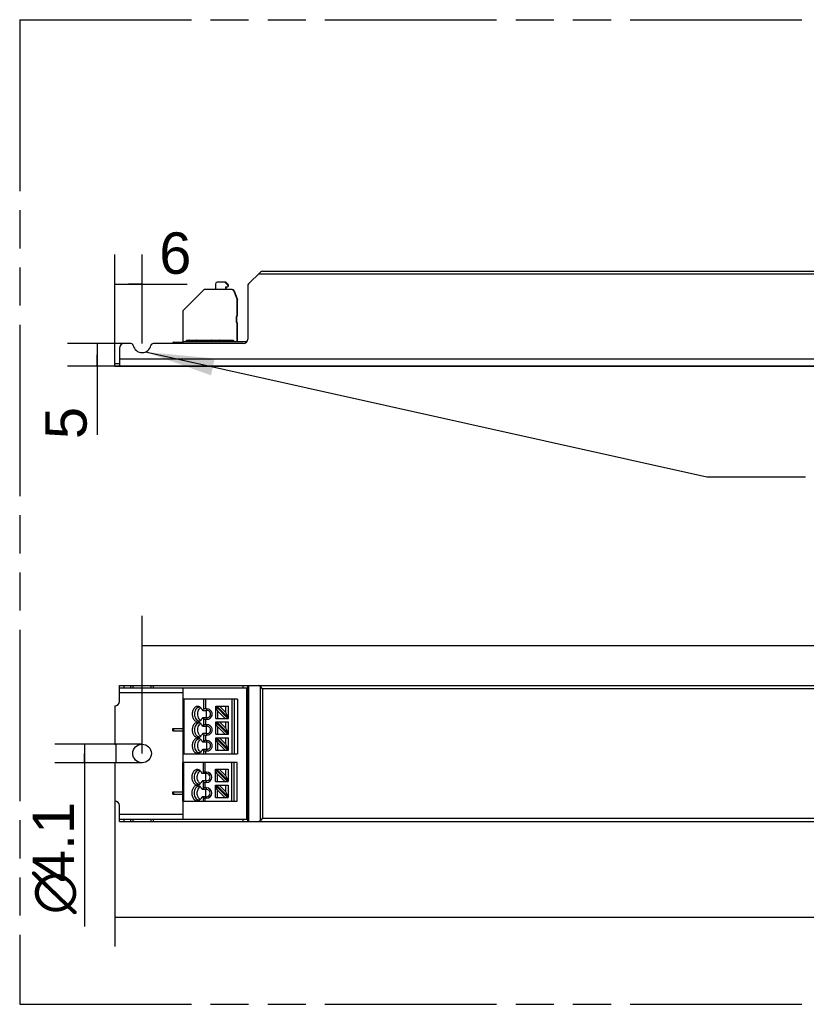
# Model space of a CAD drawing. Header units: millimetres. Extents: x 0 to 210, y 0 to 297.
# Tile 3 of 12: x 50 to 90, y 133 to 183. Entities that reach past the tile are written whole.
import ezdxf
from ezdxf.enums import TextEntityAlignment as Align

# ---------------------------------------------------------------- set-up
doc = ezdxf.new("R2010")
doc.units = ezdxf.units.MM
doc.header["$LTSCALE"] = 19.36
doc.linetypes.add('PHANTOM', pattern=[0.8, 0.45, -0.05, 0.1, -0.05, 0.1, -0.05])
doc.layers.get('0').update_dxf_attribs({"linetype": 'CONTINUOUS'})
for name, color, linetype in [('DEFAULT_3', 7, 'PHANTOM'), ('Z_DIM_2D', 7, 'CONTINUOUS'), ('Z_NOTICE', 7, 'CONTINUOUS')]:
    doc.layers.add(name, color=color, linetype=linetype)
doc.styles.get("Standard").update_dxf_attribs({"font": 'txt', "width": 0.7})
doc.styles.add('TEXTSTYLE_3', font='helveticaneueltw1g-ltcn.otf')
doc.styles.add('TEXTSTYLE_4', font='gdt', dxfattribs={"width": 0.7})
doc.dimstyles.new('DIMSTYLE_1', dxfattribs={"dimtxt": 2.1, "dimasz": 3.5, "dimexe": 1.5, "dimexo": 0, "dimgap": 0.525, "dimtad": 1, "dimdec": 3, "dimlfac": 4.347826, "dimdsep": 46, "dimtxsty": 'TEXTSTYLE_3', "dimblk": '_FILLED', "dimblk1": '_FILLED', "dimblk2": '_FILLED', "dimcen": 0.09, "dimclrt": 5, "dimadec": 0, "dimazin": 0, "dimtp": 0.5, "dimtm": 0.5, "dimtfac": 1, "dimtdec": 3, "dimtofl": 0, "dimtmove": 0, "dimatfit": 3, "dimldrblk": '_FILLED', "dimfxl": 0, "dimtolj": 1, "dimarcsym": 0})
doc.dimstyles.new('DIMSTYLE_2', dxfattribs={"dimtxt": 2.1, "dimasz": 3.5, "dimexe": 1.5, "dimexo": 0, "dimgap": 0.525, "dimtad": 1, "dimdec": 3, "dimlfac": 4.347826, "dimdsep": 46, "dimtxsty": 'TEXTSTYLE_3', "dimblk": '_FILLED', "dimblk1": '_FILLED', "dimblk2": '_FILLED', "dimcen": 0.09, "dimclrt": 5, "dimadec": 0, "dimazin": 0, "dimtp": 0.1, "dimtm": 0.1, "dimtfac": 1, "dimtdec": 3, "dimtofl": 0, "dimtmove": 0, "dimatfit": 3, "dimldrblk": '_FILLED', "dimfxl": 0, "dimtolj": 1, "dimarcsym": 0})
doc.dimstyles.get("Standard").update_dxf_attribs({"dimtxt": 3.5, "dimasz": 3.5, "dimexe": 1.5, "dimexo": 0, "dimtad": 1, "dimdec": 3, "dimdsep": 46, "dimtxsty": 'Standard', "dimblk": '_FILLED', "dimblk1": '_FILLED', "dimblk2": '_FILLED', "dimcen": 0.09, "dimclrt": 5, "dimadec": 0, "dimazin": 0, "dimtol": 1, "dimtp": 0.001, "dimtm": 0.001, "dimtfac": 1, "dimtdec": 3, "dimtofl": 0, "dimtmove": 0, "dimatfit": 3, "dimldrblk": '_FILLED', "dimfxl": 0, "dimtolj": 1, "dimarcsym": 0})

# ---------------------------------------------------------------- blocks, each defined once
blk = doc.blocks.new('*D2')
at = {"layer": 'Z_DIM_2D', "color": 2, "linetype": 'Continuous'}
for p, q in [((54.959, 143.003), (54.959, 135.611)), ((137.759, 143.003), (137.759, 135.611)), ((54.959, 137.111), (96.359, 137.111)), ((137.759, 137.111), (96.359, 137.111))]:
    blk.add_line(p, q, dxfattribs=at)
at = {"layer": 'Z_DIM_2D', "color": 5, "linetype": 'Continuous', "style": 'TEXTSTYLE_3'}
blk.add_text('360', height=2.1, dxfattribs=at).set_placement((96.359, 137.636), align=Align.CENTER)
blk = doc.blocks.new('_FILLED')
at = {"color": 0, "linetype": 'ByBlock'}
blk.add_solid([(0, 0), (-1, 0.125), (-1, -0.125)], dxfattribs=at)
blk = doc.blocks.new('_NONE')
blk = doc.blocks.new('*D3')
at = {"layer": 'Z_DIM_2D', "color": 2, "linetype": 'Continuous'}
for p, q in [((56.339, 145.418), (56.339, 152.409)), ((136.379, 145.418), (136.379, 152.409)), ((56.339, 150.909), (96.359, 150.909)), ((136.379, 150.909), (96.359, 150.909))]:
    blk.add_line(p, q, dxfattribs=at)
at = {"layer": 'Z_DIM_2D', "color": 5, "linetype": 'Continuous', "style": 'TEXTSTYLE_3'}
blk.add_text('348', height=2.1, dxfattribs=at).set_placement((96.359, 151.434), align=Align.CENTER)
blk = doc.blocks.new('*D4')
at = {"layer": 'Z_DIM_2D', "color": 2, "linetype": 'Continuous'}
for p, q in [((56.339, 145.89), (51.916, 145.89)), ((53.416, 145.89), (53.416, 145.418)), ((53.416, 144.947), (53.416, 145.418)), ((53.416, 145.418), (53.416, 136.632)), ((56.339, 144.947), (51.916, 144.947))]:
    blk.add_line(p, q, dxfattribs=at)
at = {"layer": 'Z_DIM_2D', "color": 5, "linetype": 'Continuous'}
for s, style, p in [('4.1', 'TEXTSTYLE_3', (52.891, 142.958)), ('n', 'TEXTSTYLE_4', (52.891, 139.432))]:
    blk.add_text(s, height=2.1, rotation=90, dxfattribs=dict(at, style=style)).set_placement(p, align=Align.RIGHT)
blk = doc.blocks.new('*D8')
at = {"layer": 'Z_DIM_2D', "color": 2, "linetype": 'Continuous'}
for p, q in [((55.597, 166.233), (52.551, 166.233)), ((54.051, 166.233), (54.051, 165.658)), ((54.051, 165.083), (54.051, 165.658)), ((54.051, 165.658), (54.051, 161.604)), ((96.359, 165.083), (52.551, 165.083))]:
    blk.add_line(p, q, dxfattribs=at)
at = {"layer": 'Z_DIM_2D', "color": 5, "linetype": 'Continuous', "style": 'TEXTSTYLE_3'}
blk.add_text('5', height=2.1, rotation=90, dxfattribs=at).set_placement((53.526, 163.015), align=Align.RIGHT)
blk = doc.blocks.new('*D9')
at = {"layer": 'Z_DIM_2D', "color": 2, "linetype": 'Continuous'}
for p, q in [((54.959, 165.198), (54.959, 170.753)), ((56.339, 166.233), (56.339, 170.753)), ((54.959, 169.253), (55.649, 169.253)), ((56.339, 169.253), (55.649, 169.253)), ((55.649, 169.253), (58.621, 169.253))]:
    blk.add_line(p, q, dxfattribs=at)
at = {"layer": 'Z_DIM_2D', "color": 5, "linetype": 'Continuous', "style": 'TEXTSTYLE_3'}
blk.add_text('6', height=2.1, dxfattribs=at).set_placement((57.21, 169.778))

msp = doc.modelspace()

# ---------------------------------------------------------------- linework, layer by layer
at = {"color": 7, "linetype": 'Continuous'}
for p, q in [((61.74516, 169.27006), (62.34085, 169.86575)), ((62.4547, 169.9129), (130.26332, 169.9129)), ((60.0579, 169.25786), (60.0579, 168.98186)), ((60.5869, 169.34986), (60.1499, 169.34986)), ((60.53926, 169.34986), (60.66937, 169.21186)), ((60.5639, 169.34986), (60.7019, 169.21186)), ((60.7249, 169.21186), (60.5869, 169.34986)), ((60.5869, 168.98186), (60.5869, 169.11986)), ((60.5869, 169.11986), (60.6559, 169.11986)), ((60.6099, 168.98186), (60.6099, 169.11986)), ((60.66937, 169.21186), (60.7249, 169.21186)), ((60.7019, 169.16586), (60.7019, 169.21186)), ((60.7249, 169.16586), (60.7249, 169.21186)), ((61.69801, 169.15621), (61.69801, 166.4629)), ((58.43558, 167.93454), (59.44921, 168.94818)), ((60.88883, 168.98186), (59.53053, 168.98186)), ((60.9969, 168.90619), (61.1619, 168.45286)), ((61.0199, 168.90619), (61.1849, 168.45286)), ((61.1619, 167.64786), (61.1619, 168.45286)), ((61.1849, 167.64786), (61.1849, 168.45286)), ((58.4019, 167.85323), (58.4019, 166.38286)), ((61.1274, 167.31436), (61.1274, 167.61336)), ((61.1504, 167.31436), (61.1504, 167.61336)), ((61.1619, 166.38286), (61.1619, 167.27986)), ((61.1849, 166.38286), (61.1849, 167.27986)), ((55.18901, 166.0029), (55.18901, 165.0829)), ((55.77562, 166.2329), (55.41901, 166.2329)), ((61.46801, 166.2329), (56.90239, 166.2329)), ((57.89151, 166.2559), (57.89151, 166.2329)), ((57.93751, 166.3019), (58.4019, 166.3019)), ((58.4019, 166.33641), (58.4019, 166.2329)), ((58.4019, 166.3364), (61.66009, 166.3364)), ((58.40901, 166.3364), (58.40901, 166.2329)), ((58.5859, 166.33641), (58.5859, 166.40586)), ((58.5859, 166.40586), (60.9779, 166.40586)), ((58.6089, 166.33641), (58.6089, 166.40586)), ((58.73311, 166.40586), (58.73311, 166.39513)), ((58.74888, 166.35187), (58.74615, 166.3364)), ((59.06964, 166.3364), (59.06692, 166.35187)), ((59.08268, 166.39513), (59.08268, 166.40586)), ((59.4369, 166.40586), (59.4369, 166.3364)), ((59.5289, 166.40586), (59.5289, 166.3364)), ((59.5519, 166.40586), (59.5519, 166.3364)), ((59.5634, 166.40586), (59.5634, 166.3364)), ((59.88311, 166.40586), (59.88311, 166.39513)), ((59.89888, 166.35187), (59.89615, 166.3364)), ((60.21964, 166.3364), (60.21692, 166.35187)), ((60.23268, 166.39513), (60.23268, 166.40586)), ((60.5869, 166.40586), (60.5869, 166.3364)), ((60.6789, 166.40586), (60.6789, 166.3364)), ((60.7019, 166.40586), (60.7019, 166.3364)), ((60.7134, 166.40586), (60.7134, 166.3364)), ((60.9779, 166.40586), (60.9779, 166.33641)), ((54.95901, 165.0829), (54.95901, 165.1979)), ((55.18901, 165.1979), (54.95901, 165.1979)), ((54.95901, 165.0829), (137.75901, 165.0829)), ((55.18901, 148.06348), (55.18901, 148.86848)), ((55.18901, 148.86848), (137.52901, 148.86848)), ((55.18901, 148.75348), (61.66009, 148.75348)), ((58.40901, 148.75348), (58.40901, 148.16698)), ((61.66009, 142.08348), (61.66009, 148.75348)), ((61.69801, 141.96848), (61.69801, 148.86848)), ((62.4547, 148.70748), (62.34085, 148.82133)), ((58.4019, 148.16698), (58.4019, 145.5008)), ((58.40901, 148.16698), (58.4019, 148.16698)), ((58.4249, 145.40698), (58.4249, 148.16698)), ((61.1849, 148.16698), (58.4249, 148.16698)), ((61.1849, 148.16698), (61.1849, 145.40698)), ((54.95901, 147.83348), (54.95901, 145.88998)), ((59.47221, 147.66714), (59.39462, 147.62835)), ((59.42716, 147.60348), (59.6324, 147.60348)), ((59.6324, 147.68398), (59.55353, 147.68398)), ((59.6028, 147.23548), (59.6028, 147.60348)), ((60.0809, 147.20098), (60.0809, 147.82198)), ((60.0809, 147.82198), (60.7249, 147.82198)), ((60.69237, 147.20098), (60.0809, 147.81246)), ((60.7249, 147.23351), (60.13642, 147.82198)), ((60.1729, 147.59035), (60.56226, 147.20098)), ((60.5869, 147.50162), (60.26653, 147.82198)), ((60.5869, 147.50162), (60.5869, 147.82198)), ((60.7249, 147.23351), (60.5869, 147.50162)), ((60.7249, 147.20098), (60.7249, 147.82198)), ((59.39462, 147.21062), (59.47221, 147.17182)), ((59.6324, 147.23548), (59.42716, 147.23548)), ((59.55353, 147.15498), (59.63239, 147.15498)), ((60.0809, 147.20098), (60.7249, 147.20098)), ((60.0809, 146.39598), (60.0809, 147.01698)), ((60.0809, 147.01698), (60.7249, 147.01698)), ((60.69237, 146.39598), (60.0809, 147.00746)), ((60.7249, 146.42851), (60.13642, 147.01698)), ((60.5869, 146.69662), (60.26653, 147.01698)), ((60.5869, 146.69662), (60.5869, 147.01698)), ((60.7249, 146.39598), (60.7249, 147.01698)), ((57.89151, 146.56848), (57.89151, 146.68348)), ((57.89151, 146.68348), (58.4019, 146.68348)), ((57.89151, 146.56848), (58.4019, 146.56848)), ((59.47221, 146.86214), (59.39462, 146.82335)), ((59.42716, 146.79848), (59.6324, 146.79848)), ((59.6324, 146.87898), (59.55353, 146.87898)), ((59.6028, 146.43048), (59.6028, 146.79848)), ((60.1729, 146.78535), (60.56226, 146.39598)), ((60.7249, 146.42851), (60.5869, 146.69662)), ((59.39462, 146.40562), (59.47221, 146.36682)), ((59.47221, 146.05714), (59.39462, 146.01835)), ((59.6324, 146.43048), (59.42716, 146.43048)), ((59.55353, 146.34998), (59.63239, 146.34998)), ((59.6324, 146.07398), (59.55353, 146.07398)), ((60.0809, 146.39598), (60.7249, 146.39598)), ((60.0809, 145.59098), (60.0809, 146.21198)), ((60.0809, 146.21198), (60.7249, 146.21198)), ((60.69237, 145.59098), (60.0809, 146.20246)), ((60.7249, 145.62351), (60.13642, 146.21198)), ((60.5869, 145.89162), (60.26653, 146.21198)), ((60.5869, 145.89162), (60.5869, 146.21198)), ((60.7249, 145.59098), (60.7249, 146.21198)), ((54.95901, 145.88998), (54.98201, 145.88998)), ((55.02801, 144.99298), (55.02801, 145.84398)), ((59.39462, 145.60062), (59.47221, 145.56182)), ((59.6324, 145.99348), (59.42716, 145.99348)), ((59.6324, 145.62548), (59.42716, 145.62548)), ((59.55353, 145.54498), (59.63239, 145.54498)), ((59.6028, 145.99348), (59.6028, 145.62548)), ((60.0809, 145.59098), (60.7249, 145.59098)), ((60.1729, 145.98035), (60.56226, 145.59098)), ((60.7249, 145.62351), (60.5869, 145.89162)), ((58.40901, 145.4985), (58.40901, 144.95848)), ((58.4249, 145.40698), (61.1849, 145.40698)), ((54.95901, 144.94698), (54.95901, 143.00348)), ((54.95901, 144.94698), (54.98201, 144.94698)), ((58.4019, 143.00348), (58.4019, 144.95848)), ((61.1619, 144.95848), (58.4019, 144.95848)), ((60.0579, 143.99248), (60.0579, 144.61348)), ((60.0579, 144.61348), (60.7019, 144.61348)), ((60.66937, 143.99248), (60.0579, 144.60396)), ((60.11342, 144.61348), (60.7019, 144.02501)), ((60.5639, 144.29312), (60.24353, 144.61348)), ((60.5639, 144.61348), (60.5639, 144.29312)), ((60.7019, 144.61348), (60.7019, 143.99248)), ((61.1619, 143.00348), (61.1619, 144.95848)), ((59.37162, 144.41985), (59.44921, 144.45864)), ((59.44921, 143.96332), (59.37162, 144.00212)), ((59.6094, 144.39498), (59.40416, 144.39498)), ((59.6094, 144.02698), (59.40416, 144.02698)), ((59.6094, 144.47548), (59.53053, 144.47548)), ((59.5798, 144.02698), (59.5798, 144.39498)), ((60.1499, 144.38185), (60.53926, 143.99248)), ((60.5639, 144.29312), (60.7019, 144.02501)), ((59.37162, 143.61485), (59.44921, 143.65364)), ((59.6094, 143.58998), (59.40416, 143.58998)), ((59.6094, 143.94648), (59.53053, 143.94648)), ((59.6094, 143.67048), (59.53053, 143.67048)), ((59.5798, 143.22198), (59.5798, 143.58998)), ((60.0579, 143.99248), (60.7019, 143.99248)), ((60.0579, 143.18748), (60.0579, 143.80848)), ((60.0579, 143.80848), (60.7019, 143.80848)), ((60.66937, 143.18748), (60.0579, 143.79896)), ((60.11342, 143.80848), (60.7019, 143.22001)), ((60.1499, 143.57685), (60.53926, 143.18748)), ((60.5639, 143.48812), (60.24353, 143.80848)), ((60.5639, 143.80848), (60.5639, 143.48812)), ((60.7019, 143.80848), (60.7019, 143.18748)), ((57.89151, 143.34848), (57.89151, 143.46348)), ((57.89151, 143.46348), (58.4019, 143.46348)), ((57.89151, 143.34848), (58.4019, 143.34848)), ((58.4019, 143.00348), (61.1619, 143.00348)), ((58.40901, 143.00348), (58.40901, 142.08348)), ((59.44921, 143.15832), (59.37162, 143.19712)), ((59.6094, 143.22198), (59.40416, 143.22198)), ((59.6094, 143.14148), (59.53053, 143.14148)), ((60.0579, 143.18748), (60.7019, 143.18748)), ((60.5639, 143.48812), (60.7019, 143.22001)), ((55.18901, 141.96848), (55.18901, 142.77348)), ((55.18901, 142.08348), (61.66009, 142.08348)), ((62.4547, 142.12948), (62.34085, 142.01564)), ((55.18901, 141.96848), (137.52901, 141.96848))]:
    msp.add_line(p, q, dxfattribs=at)
at = {"color": 9, "linetype": 'Continuous'}
for p, q in [((130.49101, 169.7519), (62.22701, 169.7519)), ((55.18901, 165.4509), (137.52901, 165.4509)), ((58.40901, 148.50048), (55.18901, 148.50048)), ((55.41901, 148.86848), (55.41901, 148.75348)), ((55.77562, 148.75348), (55.77562, 148.86848)), ((55.8883, 148.75348), (55.8883, 148.86848)), ((56.78971, 148.86848), (56.78971, 148.75348)), ((56.90239, 148.86848), (56.90239, 148.75348)), ((61.46801, 148.75348), (61.46801, 148.86848)), ((61.74516, 148.86848), (61.74516, 141.96848)), ((62.34085, 142.01564), (62.34085, 148.82133)), ((62.4547, 148.70748), (62.4547, 142.12948)), ((130.26332, 148.70748), (62.4547, 148.70748)), ((58.45858, 148.16698), (58.45858, 145.40698)), ((59.47221, 147.66714), (59.47221, 148.16698)), ((59.55353, 148.16698), (59.55353, 147.68398)), ((60.91183, 145.40698), (60.91183, 148.16698)), ((61.0199, 148.16698), (61.0199, 145.40698)), ((59.6324, 147.60348), (59.6324, 147.68398)), ((60.1729, 147.59035), (60.1729, 147.20098)), ((59.47221, 146.86214), (59.47221, 147.17182)), ((59.55353, 147.15498), (59.55353, 146.87898)), ((59.63239, 147.15498), (59.63239, 147.23548)), ((57.93751, 146.68348), (57.93751, 146.56848)), ((59.6324, 146.79848), (59.6324, 146.87898)), ((60.1729, 146.78535), (60.1729, 146.39598)), ((59.47221, 146.05714), (59.47221, 146.36682)), ((59.55353, 146.34998), (59.55353, 146.07398)), ((59.63239, 146.34998), (59.63239, 146.43048)), ((59.6324, 145.99348), (59.6324, 146.07398)), ((59.47221, 145.40698), (59.47221, 145.56182)), ((59.55353, 145.54498), (59.55353, 145.40698)), ((59.63239, 145.54498), (59.63239, 145.62548)), ((60.1729, 145.98035), (60.1729, 145.59098)), ((58.43558, 144.95848), (58.43558, 143.00348)), ((59.44921, 144.45864), (59.44921, 144.95848)), ((59.53053, 144.95848), (59.53053, 144.47548)), ((60.88883, 143.00348), (60.88883, 144.95848)), ((60.9969, 144.95848), (60.9969, 143.00348)), ((59.6094, 144.39498), (59.6094, 144.47548)), ((59.6094, 143.94648), (59.6094, 144.02698)), ((60.1499, 144.38185), (60.1499, 143.99248)), ((59.44921, 143.65364), (59.44921, 143.96332)), ((59.53053, 143.94648), (59.53053, 143.67048)), ((59.6094, 143.58998), (59.6094, 143.67048)), ((60.1499, 143.57685), (60.1499, 143.18748)), ((57.93751, 143.46348), (57.93751, 143.34848)), ((59.44921, 143.00348), (59.44921, 143.15832)), ((59.53053, 143.14148), (59.53053, 143.00348)), ((59.6094, 143.14148), (59.6094, 143.22198)), ((55.18901, 142.33648), (58.40901, 142.33648)), ((55.41901, 142.08348), (55.41901, 141.96848)), ((55.77562, 141.96848), (55.77562, 142.08348)), ((55.8883, 141.96848), (55.8883, 142.08348)), ((56.78971, 142.08348), (56.78971, 141.96848)), ((56.90239, 142.08348), (56.90239, 141.96848)), ((61.46801, 141.96848), (61.46801, 142.08348)), ((62.4547, 142.12948), (130.26332, 142.12948))]:
    msp.add_line(p, q, dxfattribs=at)
at = {"color": 7, "linetype": 'Continuous'}
msp.add_circle((56.33901, 145.41848), 0.4715, dxfattribs=at)
for centre, radius, start, end in [((62.4547, 169.7519), 0.161, 90, 135), ((60.1499, 169.25786), 0.092, 90, 180), ((60.6559, 169.16586), 0.046, 270, 360), ((60.6789, 169.16586), 0.046, 270, 360), ((61.85901, 169.15621), 0.161, 135, 180), ((59.53053, 168.86686), 0.115, 90, 135), ((60.88883, 168.86686), 0.115, 20, 90), ((60.91183, 168.86686), 0.115, 20, 90), ((58.5169, 167.85323), 0.115, 135, 180), ((61.1619, 167.61336), 0.0345, 90, 180), ((61.1849, 167.61336), 0.0345, 90, 180), ((61.1619, 167.31436), 0.0345, 180, 270), ((61.1849, 167.31436), 0.0345, 180, 270), ((55.41901, 166.0029), 0.23, 90, 180), ((55.77562, 166.1179), 0.115, 11.536959, 90), ((56.33901, 166.2329), 0.46, 191.536959, 348.463041), ((56.90239, 166.1179), 0.115, 90, 168.463041), ((57.93751, 166.2559), 0.046, 90, 180), ((58.4479, 166.38286), 0.046, 180, 271.876487), ((58.70357, 166.35986), 0.046, 350, 90), ((59.11222, 166.35986), 0.046, 90, 190), ((59.85357, 166.35986), 0.046, 350, 90), ((60.26222, 166.35986), 0.046, 90, 190), ((61.1159, 166.38286), 0.046, 268.721032, 360), ((61.1389, 166.38286), 0.046, 278.286437, 360), ((61.46801, 166.4629), 0.23, 270, 360), ((54.95901, 148.06348), 0.23, 270, 360), ((59.24219, 147.59151), 0.17298, 86.669299, 89.992937), ((59.14707, 147.57643), 0.23674, 58.294288, 63.0442), ((59.42866, 147.53998), 0.2303, 123.348699, 129.355892), ((59.42066, 147.5519), 0.21595, 120.078724, 123.314002), ((59.41722, 147.55777), 0.20915, 118.434652, 120.069674), ((56.89729, 144.32624), 4.14012, 52.333543, 52.900283), ((59.6324, 147.41948), 0.2645, 269.99898, 89.999581), ((59.6324, 147.41948), 0.184, 270, 90.000021), ((59.24206, 147.24944), 0.17495, 270.049544, 281.962562), ((59.14707, 147.26253), 0.23674, 296.955809, 301.705712), ((59.24016, 147.25777), 0.18349, 282.002995, 290.355701), ((59.42866, 147.29899), 0.2303, 230.643792, 236.65095), ((59.42066, 147.28707), 0.21595, 236.685637, 239.922739), ((59.41722, 147.2812), 0.20914, 239.931808, 241.565323), ((56.89728, 150.51273), 4.14012, 307.099704, 307.666448), ((59.24219, 146.78651), 0.17298, 86.669772, 89.992938), ((59.14707, 146.77143), 0.23674, 58.294288, 63.0442), ((59.42866, 146.73498), 0.2303, 123.348699, 129.355892), ((59.42066, 146.7469), 0.21595, 120.078724, 123.314002), ((59.41722, 146.75277), 0.20915, 118.434652, 120.069674), ((56.89729, 143.52124), 4.14012, 52.333543, 52.900283), ((59.6324, 146.61448), 0.2645, 269.998865, 89.99948), ((59.6324, 146.61448), 0.184, 270, 90.000021), ((59.24206, 146.44444), 0.17495, 270.049544, 281.962562), ((59.24219, 145.98151), 0.17298, 86.669765, 89.992938), ((59.14707, 146.45753), 0.23674, 296.955809, 301.705712), ((59.14707, 145.96643), 0.23674, 58.294288, 63.0442), ((59.24016, 146.45277), 0.18349, 282.002995, 290.355701), ((59.42866, 146.49399), 0.2303, 230.643792, 236.65095), ((59.42866, 145.92998), 0.2303, 123.348699, 129.355892), ((59.42066, 146.48207), 0.21595, 236.685637, 239.922739), ((59.42066, 145.9419), 0.21595, 120.078723, 123.314002), ((59.41722, 146.4762), 0.20914, 239.931808, 241.565323), ((59.41722, 145.94777), 0.20915, 118.434652, 120.069672), ((56.89728, 149.70773), 4.14012, 307.099704, 307.666448), ((56.89729, 142.71624), 4.14012, 52.333549, 52.900289), ((59.6324, 145.80948), 0.2645, 269.999076, 89.999661), ((54.98201, 145.84398), 0.046, 0, 90), ((58.26391, 145.06198), 0.46, 71.613657, 72.544602), ((59.42866, 145.68899), 0.2303, 230.643792, 236.65095), ((56.89728, 148.90273), 4.14013, 307.099715, 307.666459), ((59.6324, 145.80948), 0.184, 270, 90.000021), ((59.24206, 145.63944), 0.17495, 270.049544, 281.962557), ((59.14707, 145.65253), 0.23674, 296.955809, 301.705712), ((59.24016, 145.64777), 0.18349, 282.00299, 290.355696), ((59.42066, 145.67707), 0.21595, 236.685637, 239.922739), ((59.41722, 145.6712), 0.20914, 239.931808, 241.565323), ((54.98201, 144.99298), 0.046, 270, 360), ((59.21919, 144.38301), 0.17298, 86.669769, 89.992938), ((59.12407, 144.36793), 0.23674, 58.294288, 63.0442), ((59.40566, 144.33148), 0.2303, 123.348699, 129.355892), ((59.39766, 144.3434), 0.21595, 120.078724, 123.314002), ((59.39422, 144.34927), 0.20915, 118.434652, 120.069674), ((56.87427, 141.11776), 4.14011, 52.333233, 52.899973), ((56.87429, 147.30421), 4.1401, 307.099846, 307.666591), ((59.6094, 144.21098), 0.2645, 270, 90), ((59.6094, 144.21098), 0.184, 270, 90), ((59.21906, 144.04094), 0.17495, 270.049544, 281.962551), ((59.21919, 143.57801), 0.17298, 86.669769, 89.992938), ((59.12407, 144.05403), 0.23674, 296.955809, 301.705712), ((59.12407, 143.56293), 0.23674, 58.294288, 63.0442), ((59.21716, 144.04927), 0.18349, 282.002984, 290.35569), ((59.40566, 144.09049), 0.2303, 230.643792, 236.65095), ((59.40566, 143.52648), 0.2303, 123.348699, 129.355892), ((59.39766, 144.07857), 0.21595, 236.685637, 239.922739), ((59.39766, 143.5384), 0.21595, 120.078724, 123.314002), ((59.39422, 144.0727), 0.20914, 239.931808, 241.565324), ((59.39422, 143.54427), 0.20915, 118.434652, 120.069674), ((56.87427, 140.31276), 4.14011, 52.333233, 52.899973), ((59.6094, 143.40598), 0.2645, 270, 90), ((59.6094, 143.40598), 0.184, 270, 90), ((54.95901, 142.77348), 0.23, 0, 90), ((59.21906, 143.23594), 0.17495, 270.049544, 281.962551), ((59.12407, 143.24903), 0.23674, 296.955809, 301.705712), ((59.21716, 143.24427), 0.18349, 282.002984, 290.35569), ((59.40566, 143.28549), 0.2303, 230.643792, 236.65095), ((59.39766, 143.27357), 0.21595, 236.685637, 239.922739), ((59.39422, 143.2677), 0.20914, 239.931808, 241.565324), ((56.87429, 146.49921), 4.1401, 307.099846, 307.666591)]:
    msp.add_arc(centre, radius, start, end, dxfattribs=at)
for centre, major_axis, ratio, start_param, end_param in [((62.22701, 148.70748), (0, 0.161), 1, -0.78539816, 0), ((60.1729, 147.67709), (-0.07988, 0.12291), 0.37136567, 0.51915727, 2.0899536), ((60.1729, 146.87209), (-0.07988, 0.12291), 0.37136567, 0.51915727, 2.0899536), ((60.1729, 146.06709), (-0.07988, 0.12291), 0.37136567, 0.51915727, 2.0899536), ((60.1499, 144.46859), (-0.07988, 0.12291), 0.37136567, 0.51915727, 2.0899536), ((59.53053, 144.41798), (0.115, 0), 0.5, 1.57079633, 2.35619449), ((59.53053, 144.00398), (0.115, 0), 0.5, -2.35619449, -1.57079633), ((59.53053, 143.61298), (0.115, 0), 0.5, 1.57079633, 2.35619449), ((60.1499, 143.66359), (-0.07988, 0.12291), 0.37136567, 0.51915727, 2.0899536), ((59.53053, 143.19898), (0.115, 0), 0.5, -2.35619449, -1.57079633), ((62.22701, 142.12948), (0, 0.161), 1, -3.14159265, -2.35619449)]:
    msp.add_ellipse(centre, major_axis=major_axis, ratio=ratio, start_param=start_param, end_param=end_param, dxfattribs=at)
for points, knots in [([(59.25438, 147.78745), (59.23427, 147.79767), (59.19111, 147.81203), (59.0982, 147.81028), (58.98569, 147.74206), (58.90354, 147.59706), (58.88442, 147.48043), (58.88442, 147.41948)], [0, 0, 0, 0, 0.10909073, 0.21557093, 0.44061613, 0.70524914, 1, 1, 1, 1]), ([(59.24221, 147.76448), (59.20989, 147.76448), (59.14045, 147.74349), (59.06094, 147.6631), (59.00988, 147.55017), (58.99826, 147.46393), (58.99826, 147.41949)], [0, 0, 0, 0, 0.20946672, 0.44465453, 0.71202471, 1, 1, 1, 1]), ([(59.1609, 147.41948), (59.1609, 147.44934), (59.17043, 147.55762), (59.22121, 147.66776), (59.28262, 147.71805)], [0, 0, 0, 0, 0.27336365, 1, 1, 1, 1]), ([(59.39462, 147.62835), (59.38745, 147.6444), (59.35752, 147.70206), (59.31189, 147.7529), (59.27149, 147.77784)], [0, 0, 0, 0, 0.27027785, 1, 1, 1, 1]), ([(59.55353, 147.68398), (59.54589, 147.68398), (59.51816, 147.68257), (59.49025, 147.67616), (59.47221, 147.66714)], [0, 0, 0, 0, 0.27474919, 1, 1, 1, 1]), ([(58.88442, 147.41948), (58.88442, 147.35853), (58.90354, 147.2419), (58.98569, 147.09691), (59.0982, 147.02868), (59.19111, 147.02693), (59.23427, 147.0413), (59.25438, 147.05151)], [0, 0, 0, 0, 0.29475086, 0.55938388, 0.78442908, 0.89090927, 1, 1, 1, 1]), ([(59.25438, 146.98245), (59.23427, 146.99267), (59.19111, 147.00703), (59.0982, 147.00528), (58.98569, 146.93706), (58.90354, 146.79206), (58.88442, 146.67543), (58.88442, 146.61448)], [0, 0, 0, 0, 0.10909073, 0.21557093, 0.44061613, 0.70524914, 1, 1, 1, 1]), ([(58.99826, 147.41949), (58.99826, 147.37504), (59.00988, 147.2888), (59.06094, 147.17587), (59.14045, 147.09548), (59.20989, 147.07448), (59.24221, 147.07448)], [0, 0, 0, 0, 0.28797519, 0.55534564, 0.79053355, 1, 1, 1, 1]), ([(59.28262, 147.12091), (59.2634, 147.13665), (59.18945, 147.21907), (59.1609, 147.33483), (59.1609, 147.41948)], [0, 0, 0, 0, 0.22682223, 1, 1, 1, 1]), ([(59.27149, 147.06113), (59.28437, 147.06908), (59.33662, 147.10844), (59.37423, 147.16498), (59.39462, 147.21062)], [0, 0, 0, 0, 0.23241554, 1, 1, 1, 1]), ([(59.47221, 147.17182), (59.47767, 147.16909), (59.50354, 147.15866), (59.53182, 147.15498), (59.55353, 147.15498)], [0, 0, 0, 0, 0.21950275, 1, 1, 1, 1]), ([(58.88442, 146.61448), (58.88442, 146.55353), (58.90354, 146.4369), (58.98569, 146.29191), (59.0982, 146.22368), (59.19111, 146.22193), (59.23427, 146.2363), (59.25438, 146.24651)], [0, 0, 0, 0, 0.29475086, 0.55938388, 0.78442908, 0.89090927, 1, 1, 1, 1]), ([(59.24221, 146.95948), (59.20989, 146.95948), (59.14045, 146.93849), (59.06094, 146.8581), (59.00988, 146.74517), (58.99826, 146.65893), (58.99826, 146.61448)], [0, 0, 0, 0, 0.20946659, 0.44465446, 0.71202478, 1, 1, 1, 1]), ([(58.99826, 146.61448), (58.99826, 146.57004), (59.00988, 146.4838), (59.06094, 146.37087), (59.14045, 146.29048), (59.20989, 146.26948), (59.24221, 146.26948)], [0, 0, 0, 0, 0.28797522, 0.55534554, 0.79053341, 1, 1, 1, 1]), ([(59.1609, 146.61448), (59.1609, 146.64434), (59.17043, 146.75262), (59.22121, 146.86276), (59.28262, 146.91305)], [0, 0, 0, 0, 0.27336365, 1, 1, 1, 1]), ([(59.28262, 146.31591), (59.2634, 146.33165), (59.18945, 146.41407), (59.1609, 146.52983), (59.1609, 146.61448)], [0, 0, 0, 0, 0.22682223, 1, 1, 1, 1]), ([(59.39462, 146.82335), (59.38745, 146.8394), (59.35752, 146.89706), (59.31189, 146.9479), (59.27149, 146.97284)], [0, 0, 0, 0, 0.27027785, 1, 1, 1, 1]), ([(59.55353, 146.87898), (59.54589, 146.87898), (59.51816, 146.87757), (59.49025, 146.87116), (59.47221, 146.86214)], [0, 0, 0, 0, 0.2747492, 1, 1, 1, 1]), ([(59.25438, 146.17745), (59.23427, 146.18767), (59.19111, 146.20203), (59.0982, 146.20028), (58.98569, 146.13206), (58.90354, 145.98706), (58.88442, 145.87043), (58.88442, 145.80948)], [0, 0, 0, 0, 0.10909073, 0.21557093, 0.44061613, 0.70524914, 1, 1, 1, 1]), ([(59.24221, 146.15448), (59.20989, 146.15448), (59.14045, 146.13349), (59.06094, 146.0531), (59.00988, 145.94017), (58.99826, 145.85393), (58.99826, 145.80948)], [0, 0, 0, 0, 0.20946659, 0.44465446, 0.71202478, 1, 1, 1, 1]), ([(59.1609, 145.80948), (59.1609, 145.83934), (59.17043, 145.94762), (59.22121, 146.05776), (59.28262, 146.10805)], [0, 0, 0, 0, 0.27336365, 1, 1, 1, 1]), ([(59.27149, 146.25613), (59.28437, 146.26408), (59.33662, 146.30344), (59.37423, 146.35998), (59.39462, 146.40562)], [0, 0, 0, 0, 0.23241554, 1, 1, 1, 1]), ([(59.39462, 146.01835), (59.38745, 146.0344), (59.35752, 146.09206), (59.31189, 146.1429), (59.27149, 146.16784)], [0, 0, 0, 0, 0.27027785, 1, 1, 1, 1]), ([(59.47221, 146.36682), (59.47767, 146.36409), (59.50354, 146.35366), (59.53182, 146.34998), (59.55353, 146.34998)], [0, 0, 0, 0, 0.21950275, 1, 1, 1, 1]), ([(59.55353, 146.07398), (59.54589, 146.07398), (59.51816, 146.07257), (59.49025, 146.06616), (59.47221, 146.05714)], [0, 0, 0, 0, 0.27474921, 1, 1, 1, 1]), ([(58.88442, 145.80948), (58.88442, 145.74853), (58.90354, 145.6319), (58.98569, 145.48691), (59.0982, 145.41868), (59.19111, 145.41693), (59.23427, 145.4313), (59.25438, 145.44151)], [0, 0, 0, 0, 0.29475086, 0.55938388, 0.78442908, 0.89090927, 1, 1, 1, 1]), ([(58.99826, 145.80948), (58.99826, 145.76504), (59.00988, 145.6788), (59.06094, 145.56587), (59.14045, 145.48548), (59.20989, 145.46448), (59.24221, 145.46448)], [0, 0, 0, 0, 0.28797522, 0.55534554, 0.79053341, 1, 1, 1, 1]), ([(59.28262, 145.51091), (59.2634, 145.52665), (59.18945, 145.60907), (59.1609, 145.72483), (59.1609, 145.80948)], [0, 0, 0, 0, 0.22682223, 1, 1, 1, 1]), ([(59.27149, 145.45113), (59.28437, 145.45908), (59.33662, 145.49844), (59.37423, 145.55498), (59.39462, 145.60062)], [0, 0, 0, 0, 0.23241554, 1, 1, 1, 1]), ([(59.47221, 145.56182), (59.47767, 145.55909), (59.50354, 145.54866), (59.53182, 145.54498), (59.55353, 145.54498)], [0, 0, 0, 0, 0.21950275, 1, 1, 1, 1]), ([(59.23138, 144.57895), (59.21127, 144.58917), (59.16811, 144.60353), (59.0752, 144.60178), (58.96269, 144.53356), (58.88054, 144.38856), (58.86142, 144.27193), (58.86142, 144.21098)], [0, 0, 0, 0, 0.10909073, 0.21557093, 0.44061613, 0.70524914, 1, 1, 1, 1]), ([(59.21921, 144.55598), (59.18689, 144.55598), (59.11745, 144.53499), (59.03794, 144.4546), (58.98688, 144.34167), (58.97526, 144.25543), (58.97526, 144.21098)], [0, 0, 0, 0, 0.20946659, 0.44465446, 0.71202478, 1, 1, 1, 1]), ([(59.1379, 144.21098), (59.1379, 144.24084), (59.14743, 144.34912), (59.19821, 144.45926), (59.25962, 144.50955)], [0, 0, 0, 0, 0.27336365, 1, 1, 1, 1]), ([(59.37162, 144.41985), (59.36445, 144.4359), (59.33452, 144.49356), (59.28889, 144.5444), (59.24849, 144.56934)], [0, 0, 0, 0, 0.27027785, 1, 1, 1, 1]), ([(58.86142, 144.21098), (58.86142, 144.15003), (58.88054, 144.0334), (58.96269, 143.88841), (59.0752, 143.82018), (59.16811, 143.81843), (59.21127, 143.8328), (59.23138, 143.84301)], [0, 0, 0, 0, 0.29475086, 0.55938388, 0.78442908, 0.89090927, 1, 1, 1, 1]), ([(58.97526, 144.21098), (58.97526, 144.16654), (58.98688, 144.0803), (59.03794, 143.96737), (59.11745, 143.88698), (59.18689, 143.86598), (59.21921, 143.86598)], [0, 0, 0, 0, 0.28797522, 0.55534554, 0.79053341, 1, 1, 1, 1]), ([(59.25962, 143.91241), (59.2404, 143.92815), (59.16645, 144.01057), (59.1379, 144.12633), (59.1379, 144.21098)], [0, 0, 0, 0, 0.22682223, 1, 1, 1, 1]), ([(59.24849, 143.85263), (59.26137, 143.86058), (59.31362, 143.89994), (59.35123, 143.95648), (59.37162, 144.00212)], [0, 0, 0, 0, 0.23241554, 1, 1, 1, 1]), ([(59.23138, 143.77395), (59.21127, 143.78417), (59.16811, 143.79853), (59.0752, 143.79678), (58.96269, 143.72856), (58.88054, 143.58356), (58.86142, 143.46693), (58.86142, 143.40598)], [0, 0, 0, 0, 0.10909073, 0.21557093, 0.44061613, 0.70524914, 1, 1, 1, 1]), ([(59.21921, 143.75098), (59.18689, 143.75098), (59.11745, 143.72999), (59.03794, 143.6496), (58.98688, 143.53667), (58.97526, 143.45043), (58.97526, 143.40598)], [0, 0, 0, 0, 0.20946659, 0.44465446, 0.71202478, 1, 1, 1, 1]), ([(59.1379, 143.40598), (59.1379, 143.43584), (59.14743, 143.54412), (59.19821, 143.65426), (59.25962, 143.70455)], [0, 0, 0, 0, 0.27336365, 1, 1, 1, 1]), ([(59.37162, 143.61485), (59.36445, 143.6309), (59.33452, 143.68856), (59.28889, 143.7394), (59.24849, 143.76434)], [0, 0, 0, 0, 0.27027785, 1, 1, 1, 1]), ([(58.86142, 143.40598), (58.86142, 143.34503), (58.88054, 143.2284), (58.96269, 143.08341), (59.0752, 143.01518), (59.16811, 143.01343), (59.21127, 143.0278), (59.23138, 143.03801)], [0, 0, 0, 0, 0.29475086, 0.55938388, 0.78442908, 0.89090927, 1, 1, 1, 1]), ([(58.97526, 143.40598), (58.97526, 143.36154), (58.98688, 143.2753), (59.03794, 143.16237), (59.11745, 143.08198), (59.18689, 143.06098), (59.21921, 143.06098)], [0, 0, 0, 0, 0.28797522, 0.55534554, 0.79053341, 1, 1, 1, 1]), ([(59.25962, 143.10741), (59.2404, 143.12315), (59.16645, 143.20557), (59.1379, 143.32133), (59.1379, 143.40598)], [0, 0, 0, 0, 0.22682223, 1, 1, 1, 1]), ([(59.24849, 143.04763), (59.26137, 143.05558), (59.31362, 143.09494), (59.35123, 143.15148), (59.37162, 143.19712)], [0, 0, 0, 0, 0.23241554, 1, 1, 1, 1])]:
    msp.add_open_spline(points, degree=3, knots=knots, dxfattribs=at)
for points in [[(59.30399, 147.75323), (59.28746, 147.75936), (59.26984, 147.76316), (59.25224, 147.76419)], [(59.30399, 146.94823), (59.28746, 146.95436), (59.26984, 146.95817), (59.25224, 146.95919)], [(59.30399, 146.14323), (59.28746, 146.14936), (59.26984, 146.15317), (59.25224, 146.15419)], [(59.28099, 144.54473), (59.26446, 144.55086), (59.24684, 144.55467), (59.22924, 144.55569)], [(59.28099, 143.73973), (59.26446, 143.74586), (59.24684, 143.74967), (59.22924, 143.75069)]]:
    msp.add_open_spline(points, degree=3, dxfattribs=at)
at = {"layer": 'DEFAULT_3', "color": 91, "linetype": 'PHANTOM', "true_color": 0x80ff80}
for p, q in [((50.12864, 182.68), (50.12864, 132.68)), ((50.12864, 182.68), (150.12864, 182.68)), ((50.12864, 132.68), (150.12864, 132.68))]:
    msp.add_line(p, q, dxfattribs=at)

# ---------------------------------------------------------------- dimensions: what is measured, and where the dimension line sits
at = {"layer": 'Z_DIM_2D', "color": 2, "linetype": 'Continuous'}
for base, p1, p2, angle, picture, middle in [((54.95901, 169.25325), (56.33901, 166.2329), (54.95901, 165.1979), 180, '*D9', (57.91534, 169.25325)), ((54.05086, 166.2329), (96.35901, 165.0829), (55.59732, 166.2329), 90, '*D8', (54.05086, 162.30955))]:
    dim = msp.add_linear_dim(base=base, p1=p1, p2=p2, angle=angle, dimstyle='DIMSTYLE_2', override={"dimblk1": 'NONE', "dimblk2": 'NONE', "dimsah": 1}, dxfattribs=at)
    dim.commit()
    dim.dimension.update_dxf_attribs({"geometry": picture, "text_midpoint": middle, "dimtype": 160})
for base, p1, p2, picture, middle in [((136.37901, 150.90885), (56.33901, 145.41848), (136.37901, 145.41848), '*D3', (96.35509, 150.90885)), ((137.75901, 137.11054), (54.95901, 143.00348), (137.75901, 143.00348), '*D2', (96.35509, 137.11054))]:
    dim = msp.add_linear_dim(base=base, p1=p1, p2=p2, dimstyle='DIMSTYLE_1', override={"dimblk1": 'NONE', "dimblk2": 'NONE', "dimsah": 1}, dxfattribs=at)
    dim.commit()
    dim.dimension.update_dxf_attribs({"geometry": picture, "text_midpoint": middle, "dimtype": 160})
dim = msp.add_linear_dim(base=(53.41615, 144.94698), p1=(56.33901, 145.88998), p2=(56.33901, 144.94698), angle=270, text='%%c<>', dimstyle='DIMSTYLE_2', override={"dimblk1": 'NONE', "dimblk2": 'NONE', "dimsah": 1}, dxfattribs=at)
dim.commit()
dim.dimension.update_dxf_attribs({"geometry": '*D4', "text_midpoint": (53.41615, 139.79534), "dimtype": 160})

# ---------------------------------------------------------------- leaders
at = {"layer": 'Z_NOTICE', "color": 2, "linetype": 'Continuous'}
msp.add_leader([(56.51474, 165.80779), (84.99896, 159.4652), (89.99896, 159.4652)], dimstyle='Standard', override={"dimtad": 0}, dxfattribs=at)

doc.saveas('drawing.dxf')
